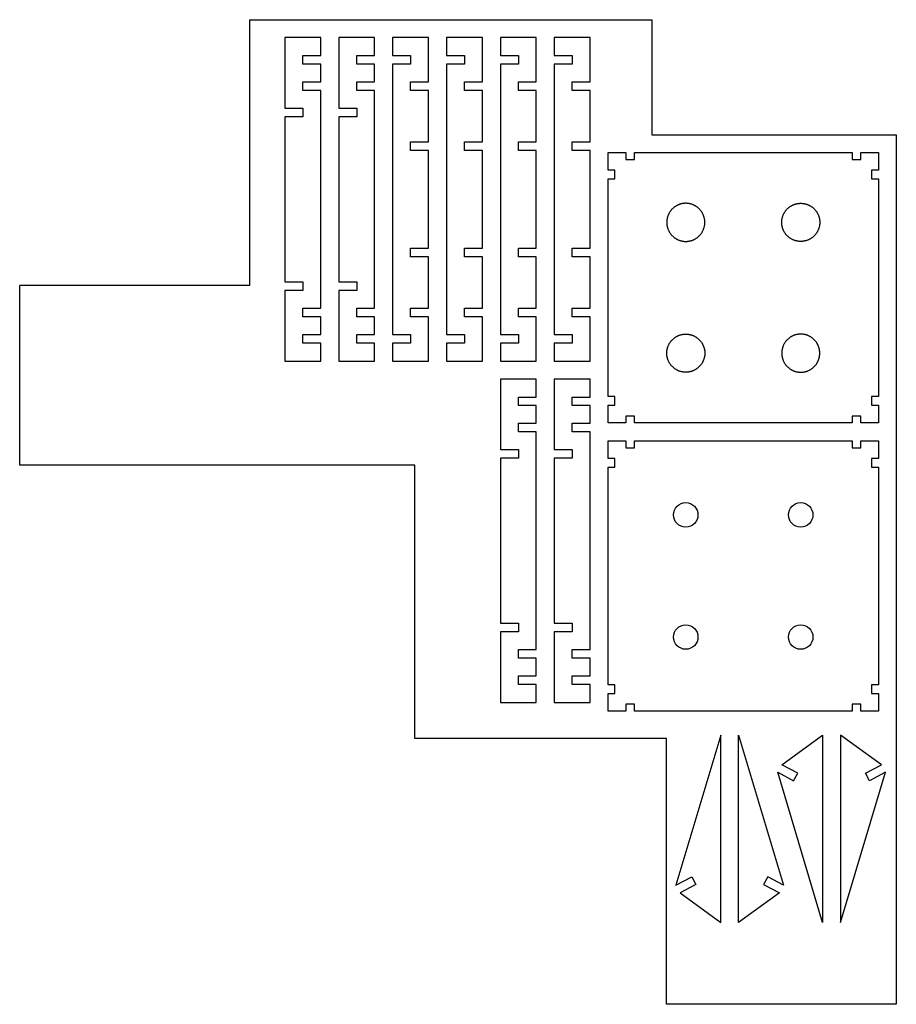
# Model space of a CAD drawing. Header units: millimetres. Extents: x 1046 to 2266, y -1363 to 7.
import ezdxf

# ---------------------------------------------------------------- set-up
doc = ezdxf.new("R2010")
doc.units = ezdxf.units.MM
doc.header["$MEASUREMENT"] = 0
doc.layers.add('Default', color=18, linetype='Continuous', true_color=0x000000)

msp = doc.modelspace()

# ---------------------------------------------------------------- linework, layer by layer
at = {"layer": 'Default'}
for points in [[(1365.6, 6.8), (1365.6, -363.2), (1045.6, -363.2)], [(1365.6, 6.8), (1925.6, 6.8)], [(1925.6, 6.8), (1925.6, -153.2), (2265.6, -153.2)], [(2265.6, -153.2), (2265.6, -1363.2), (1945.6, -1363.2)], [(1045.6, -613.2), (1045.6, -363.2)], [(1595.6, -993.2), (1595.6, -613.2), (1045.6, -613.2)], [(1945.6, -1363.2), (1945.6, -993.2), (1595.6, -993.2)]]:
    msp.add_lwpolyline(points, dxfattribs=at)
for points in [[(1439.6, -116.3), (1439.6, -128.3), (1414.6, -128.3), (1414.6, -358.1), (1439.6, -358.1), (1439.6, -370.1), (1414.6, -370.1), (1414.6, -468.2), (1464.6, -468.2), (1464.6, -443.2), (1439.6, -443.2), (1439.6, -431.2), (1464.6, -431.2), (1464.6, -406.6), (1439.6, -406.6), (1439.6, -394.6), (1464.6, -394.6), (1464.6, -243.2), (1464.6, -91.8), (1439.6, -91.8), (1439.6, -79.8), (1464.6, -79.8), (1464.6, -55.2), (1439.6, -55.2), (1439.6, -43.2), (1464.6, -43.2), (1464.6, -18.2), (1414.6, -18.2), (1414.6, -116.3)], [(1514.6, -116.3), (1514.6, -128.3), (1489.6, -128.3), (1489.6, -358.1), (1514.6, -358.1), (1514.6, -370.1), (1489.6, -370.1), (1489.6, -468.2), (1539.6, -468.2), (1539.6, -443.2), (1514.6, -443.2), (1514.6, -431.2), (1539.6, -431.2), (1539.6, -406.6), (1514.6, -406.6), (1514.6, -394.6), (1539.6, -394.6), (1539.6, -243.2), (1539.6, -91.8), (1514.6, -91.8), (1514.6, -79.8), (1539.6, -79.8), (1539.6, -55.2), (1514.6, -55.2), (1514.6, -43.2), (1539.6, -43.2), (1539.6, -18.2), (1489.6, -18.2), (1489.6, -116.3)], [(1614.6, -243.2), (1614.6, -175.3), (1589.6, -175.3), (1589.6, -163.3), (1614.6, -163.3), (1614.6, -91.8), (1589.6, -91.8), (1589.6, -79.8), (1614.6, -79.8), (1614.6, -18.2), (1564.6, -18.2), (1564.6, -43.2), (1589.6, -43.2), (1589.6, -55.2), (1564.6, -55.2), (1564.6, -243.2), (1564.6, -431.2), (1589.6, -431.2), (1589.6, -443.2), (1564.6, -443.2), (1564.6, -468.2), (1614.6, -468.2), (1614.6, -406.6), (1589.6, -406.6), (1589.6, -394.6), (1614.6, -394.6), (1614.6, -323.1), (1589.6, -323.1), (1589.6, -311.1), (1614.6, -311.1)], [(1689.6, -243.2), (1689.6, -175.3), (1664.6, -175.3), (1664.6, -163.3), (1689.6, -163.3), (1689.6, -91.8), (1664.6, -91.8), (1664.6, -79.8), (1689.6, -79.8), (1689.6, -18.2), (1639.6, -18.2), (1639.6, -43.2), (1664.6, -43.2), (1664.6, -55.2), (1639.6, -55.2), (1639.6, -243.2), (1639.6, -431.2), (1664.6, -431.2), (1664.6, -443.2), (1639.6, -443.2), (1639.6, -468.2), (1689.6, -468.2), (1689.6, -406.6), (1664.6, -406.6), (1664.6, -394.6), (1689.6, -394.6), (1689.6, -323.1), (1664.6, -323.1), (1664.6, -311.1), (1689.6, -311.1)], [(1764.6, -243.2), (1764.6, -175.3), (1739.6, -175.3), (1739.6, -163.3), (1764.6, -163.3), (1764.6, -91.8), (1739.6, -91.8), (1739.6, -79.8), (1764.6, -79.8), (1764.6, -18.2), (1714.6, -18.2), (1714.6, -43.2), (1739.6, -43.2), (1739.6, -55.2), (1714.6, -55.2), (1714.6, -243.2), (1714.6, -431.2), (1739.6, -431.2), (1739.6, -443.2), (1714.6, -443.2), (1714.6, -468.2), (1764.6, -468.2), (1764.6, -406.6), (1739.6, -406.6), (1739.6, -394.6), (1764.6, -394.6), (1764.6, -323.1), (1739.6, -323.1), (1739.6, -311.1), (1764.6, -311.1)], [(1839.6, -243.2), (1839.6, -175.3), (1814.6, -175.3), (1814.6, -163.3), (1839.6, -163.3), (1839.6, -91.8), (1814.6, -91.8), (1814.6, -79.8), (1839.6, -79.8), (1839.6, -18.2), (1789.6, -18.2), (1789.6, -43.2), (1814.6, -43.2), (1814.6, -55.2), (1789.6, -55.2), (1789.6, -243.2), (1789.6, -431.2), (1814.6, -431.2), (1814.6, -443.2), (1789.6, -443.2), (1789.6, -468.2), (1839.6, -468.2), (1839.6, -406.6), (1814.6, -406.6), (1814.6, -394.6), (1839.6, -394.6), (1839.6, -323.1), (1814.6, -323.1), (1814.6, -311.1), (1839.6, -311.1)], [(2240.6, -366.2), (2240.6, -517.6), (2231.1, -517.6), (2231.1, -529.6), (2240.6, -529.6), (2240.6, -554.2), (2216.1, -554.2), (2216.1, -544.7), (2204.1, -544.7), (2204.1, -554.2), (1901.2, -554.2), (1901.2, -544.7), (1889.2, -544.7), (1889.2, -554.2), (1864.6, -554.2), (1864.6, -529.6), (1874.1, -529.6), (1874.1, -517.6), (1864.6, -517.6), (1864.6, -214.8), (1874.1, -214.8), (1874.1, -202.8), (1864.6, -202.8), (1864.6, -178.2), (1889.2, -178.2), (1889.2, -187.7), (1901.2, -187.7), (1901.2, -178.2), (2204.1, -178.2), (2204.1, -187.7), (2216.1, -187.7), (2216.1, -178.2), (2240.6, -178.2), (2240.6, -202.8), (2231.1, -202.8), (2231.1, -214.8), (2240.6, -214.8)], [(1999.1, -275.2), (1999.1, -274.6), (1999.1, -274), (1999.1, -273.4), (1999, -272.8), (1998.9, -272.2), (1998.9, -271.6), (1998.8, -271), (1998.7, -270.4), (1998.5, -269.8), (1998.4, -269.1), (1998.3, -268.5), (1998.1, -267.9), (1997.9, -267.3), (1997.7, -266.7), (1997.5, -266.1), (1997.2, -265.4), (1997, -264.8), (1996.7, -264.2), (1996.4, -263.6), (1996.1, -263), (1995.8, -262.4), (1995.5, -261.8), (1995.2, -261.3), (1994.8, -260.7), (1994.4, -260.1), (1994, -259.6), (1993.6, -259), (1993.2, -258.5), (1992.7, -258), (1992.3, -257.5), (1991.8, -257), (1991.3, -256.5), (1990.9, -256), (1990.4, -255.5), (1989.8, -255.1), (1989.3, -254.6), (1988.8, -254.2), (1988.2, -253.8), (1987.7, -253.4), (1987.1, -253), (1986.5, -252.7), (1986, -252.3), (1985.4, -252), (1984.8, -251.7), (1984.2, -251.4), (1983.6, -251.1), (1983, -250.8), (1982.4, -250.6), (1981.8, -250.3), (1981.1, -250.1), (1980.5, -249.9), (1979.9, -249.7), (1979.3, -249.6), (1978.7, -249.4), (1978, -249.3), (1977.4, -249.1), (1976.8, -249), (1976.2, -248.9), (1975.6, -248.9), (1975, -248.8), (1974.4, -248.8), (1973.8, -248.7), (1973.2, -248.7), (1972.6, -248.7), (1972, -248.7), (1971.4, -248.7), (1970.8, -248.8), (1970.2, -248.8), (1969.6, -248.9), (1969, -248.9), (1968.4, -249), (1967.8, -249.1), (1967.2, -249.3), (1966.6, -249.4), (1965.9, -249.6), (1965.3, -249.7), (1964.7, -249.9), (1964.1, -250.1), (1963.5, -250.3), (1962.9, -250.6), (1962.2, -250.8), (1961.6, -251.1), (1961, -251.4), (1960.4, -251.7), (1959.8, -252), (1959.3, -252.3), (1958.7, -252.7), (1958.1, -253), (1957.5, -253.4), (1957, -253.8), (1956.4, -254.2), (1955.9, -254.6), (1955.4, -255.1), (1954.9, -255.5), (1954.4, -256), (1953.9, -256.5), (1953.4, -257), (1952.9, -257.5), (1952.5, -258), (1952, -258.5), (1951.6, -259), (1951.2, -259.6), (1950.8, -260.1), (1950.4, -260.7), (1950.1, -261.3), (1949.7, -261.8), (1949.4, -262.4), (1949.1, -263), (1948.8, -263.6), (1948.5, -264.2), (1948.2, -264.8), (1948, -265.4), (1947.7, -266.1), (1947.5, -266.7), (1947.3, -267.3), (1947.1, -267.9), (1947, -268.5), (1946.8, -269.1), (1946.7, -269.8), (1946.6, -270.4), (1946.4, -271), (1946.4, -271.6), (1946.3, -272.2), (1946.2, -272.8), (1946.2, -273.4), (1946.1, -274), (1946.1, -274.6), (1946.1, -275.2), (1946.1, -275.8), (1946.1, -276.4), (1946.2, -277), (1946.2, -277.6), (1946.3, -278.2), (1946.4, -278.8), (1946.4, -279.4), (1946.6, -280), (1946.7, -280.6), (1946.8, -281.3), (1947, -281.9), (1947.1, -282.5), (1947.3, -283.1), (1947.5, -283.7), (1947.7, -284.3), (1948, -285), (1948.2, -285.6), (1948.5, -286.2), (1948.8, -286.8), (1949.1, -287.4), (1949.4, -288), (1949.7, -288.5), (1950.1, -289.1), (1950.4, -289.7), (1950.8, -290.3), (1951.2, -290.8), (1951.6, -291.4), (1952, -291.9), (1952.5, -292.4), (1952.9, -292.9), (1953.4, -293.4), (1953.9, -293.9), (1954.4, -294.4), (1954.9, -294.9), (1955.4, -295.3), (1955.9, -295.8), (1956.4, -296.2), (1957, -296.6), (1957.5, -297), (1958.1, -297.4), (1958.7, -297.7), (1959.3, -298.1), (1959.8, -298.4), (1960.4, -298.7), (1961, -299), (1961.6, -299.3), (1962.2, -299.6), (1962.9, -299.8), (1963.5, -300.1), (1964.1, -300.3), (1964.7, -300.5), (1965.3, -300.7), (1965.9, -300.8), (1966.6, -301), (1967.2, -301.1), (1967.8, -301.3), (1968.4, -301.4), (1969, -301.5), (1969.6, -301.5), (1970.2, -301.6), (1970.8, -301.6), (1971.4, -301.7), (1972, -301.7), (1972.6, -301.7), (1973.2, -301.7), (1973.8, -301.7), (1974.4, -301.6), (1975, -301.6), (1975.6, -301.5), (1976.2, -301.5), (1976.8, -301.4), (1977.4, -301.3), (1978, -301.1), (1978.7, -301), (1979.3, -300.8), (1979.9, -300.7), (1980.5, -300.5), (1981.1, -300.3), (1981.8, -300.1), (1982.4, -299.8), (1983, -299.6), (1983.6, -299.3), (1984.2, -299), (1984.8, -298.7), (1985.4, -298.4), (1986, -298.1), (1986.5, -297.7), (1987.1, -297.4), (1987.7, -297), (1988.2, -296.6), (1988.8, -296.2), (1989.3, -295.8), (1989.8, -295.3), (1990.4, -294.9), (1990.9, -294.4), (1991.3, -293.9), (1991.8, -293.4), (1992.3, -292.9), (1992.7, -292.4), (1993.2, -291.9), (1993.6, -291.4), (1994, -290.8), (1994.4, -290.3), (1994.8, -289.7), (1995.2, -289.1), (1995.5, -288.5), (1995.8, -288), (1996.1, -287.4), (1996.4, -286.8), (1996.7, -286.2), (1997, -285.6), (1997.2, -285), (1997.5, -284.3), (1997.7, -283.7), (1997.9, -283.1), (1998.1, -282.5), (1998.3, -281.9), (1998.4, -281.3), (1998.5, -280.6), (1998.7, -280), (1998.8, -279.4), (1998.9, -278.8), (1998.9, -278.2), (1999, -277.6), (1999.1, -277), (1999.1, -276.4), (1999.1, -275.8)], [(2106.1, -275.2), (2106.1, -274.6), (2106.1, -274), (2106.2, -273.4), (2106.2, -272.8), (2106.3, -272.2), (2106.4, -271.6), (2106.4, -271), (2106.6, -270.4), (2106.7, -269.8), (2106.8, -269.1), (2107, -268.5), (2107.1, -267.9), (2107.3, -267.3), (2107.5, -266.7), (2107.7, -266.1), (2108, -265.4), (2108.2, -264.8), (2108.5, -264.2), (2108.8, -263.6), (2109.1, -263), (2109.4, -262.4), (2109.7, -261.8), (2110.1, -261.3), (2110.4, -260.7), (2110.8, -260.1), (2111.2, -259.6), (2111.6, -259), (2112, -258.5), (2112.5, -258), (2112.9, -257.5), (2113.4, -257), (2113.9, -256.5), (2114.4, -256), (2114.9, -255.5), (2115.4, -255.1), (2115.9, -254.6), (2116.4, -254.2), (2117, -253.8), (2117.5, -253.4), (2118.1, -253), (2118.7, -252.7), (2119.3, -252.3), (2119.8, -252), (2120.4, -251.7), (2121, -251.4), (2121.6, -251.1), (2122.2, -250.8), (2122.9, -250.6), (2123.5, -250.3), (2124.1, -250.1), (2124.7, -249.9), (2125.3, -249.7), (2125.9, -249.6), (2126.6, -249.4), (2127.2, -249.3), (2127.8, -249.1), (2128.4, -249), (2129, -248.9), (2129.6, -248.9), (2130.2, -248.8), (2130.8, -248.8), (2131.4, -248.7), (2132, -248.7), (2132.6, -248.7), (2133.2, -248.7), (2133.8, -248.7), (2134.4, -248.8), (2135, -248.8), (2135.6, -248.9), (2136.2, -248.9), (2136.8, -249), (2137.4, -249.1), (2138, -249.3), (2138.7, -249.4), (2139.3, -249.6), (2139.9, -249.7), (2140.5, -249.9), (2141.1, -250.1), (2141.8, -250.3), (2142.4, -250.6), (2143, -250.8), (2143.6, -251.1), (2144.2, -251.4), (2144.8, -251.7), (2145.4, -252), (2146, -252.3), (2146.5, -252.7), (2147.1, -253), (2147.7, -253.4), (2148.2, -253.8), (2148.8, -254.2), (2149.3, -254.6), (2149.8, -255.1), (2150.4, -255.5), (2150.9, -256), (2151.3, -256.5), (2151.8, -257), (2152.3, -257.5), (2152.7, -258), (2153.2, -258.5), (2153.6, -259), (2154, -259.6), (2154.4, -260.1), (2154.8, -260.7), (2155.2, -261.3), (2155.5, -261.8), (2155.8, -262.4), (2156.1, -263), (2156.4, -263.6), (2156.7, -264.2), (2157, -264.8), (2157.2, -265.4), (2157.5, -266.1), (2157.7, -266.7), (2157.9, -267.3), (2158.1, -267.9), (2158.3, -268.5), (2158.4, -269.1), (2158.5, -269.8), (2158.7, -270.4), (2158.8, -271), (2158.9, -271.6), (2158.9, -272.2), (2159, -272.8), (2159, -273.4), (2159.1, -274), (2159.1, -274.6), (2159.1, -275.2), (2159.1, -275.8), (2159.1, -276.4), (2159, -277), (2159, -277.6), (2158.9, -278.2), (2158.9, -278.8), (2158.8, -279.4), (2158.7, -280), (2158.5, -280.6), (2158.4, -281.3), (2158.3, -281.9), (2158.1, -282.5), (2157.9, -283.1), (2157.7, -283.7), (2157.5, -284.3), (2157.2, -285), (2157, -285.6), (2156.7, -286.2), (2156.4, -286.8), (2156.1, -287.4), (2155.8, -288), (2155.5, -288.5), (2155.2, -289.1), (2154.8, -289.7), (2154.4, -290.3), (2154, -290.8), (2153.6, -291.4), (2153.2, -291.9), (2152.7, -292.4), (2152.3, -292.9), (2151.8, -293.4), (2151.3, -293.9), (2150.9, -294.4), (2150.4, -294.9), (2149.8, -295.3), (2149.3, -295.8), (2148.8, -296.2), (2148.2, -296.6), (2147.7, -297), (2147.1, -297.4), (2146.5, -297.7), (2146, -298.1), (2145.4, -298.4), (2144.8, -298.7), (2144.2, -299), (2143.6, -299.3), (2143, -299.6), (2142.4, -299.8), (2141.8, -300.1), (2141.1, -300.3), (2140.5, -300.5), (2139.9, -300.7), (2139.3, -300.8), (2138.7, -301), (2138, -301.1), (2137.4, -301.3), (2136.8, -301.4), (2136.2, -301.5), (2135.6, -301.5), (2135, -301.6), (2134.4, -301.6), (2133.8, -301.7), (2133.2, -301.7), (2132.6, -301.7), (2132, -301.7), (2131.4, -301.7), (2130.8, -301.6), (2130.2, -301.6), (2129.6, -301.5), (2129, -301.5), (2128.4, -301.4), (2127.8, -301.3), (2127.2, -301.1), (2126.6, -301), (2125.9, -300.8), (2125.3, -300.7), (2124.7, -300.5), (2124.1, -300.3), (2123.5, -300.1), (2122.9, -299.8), (2122.2, -299.6), (2121.6, -299.3), (2121, -299), (2120.4, -298.7), (2119.8, -298.4), (2119.3, -298.1), (2118.7, -297.7), (2118.1, -297.4), (2117.5, -297), (2117, -296.6), (2116.4, -296.2), (2115.9, -295.8), (2115.4, -295.3), (2114.9, -294.9), (2114.4, -294.4), (2113.9, -293.9), (2113.4, -293.4), (2112.9, -292.9), (2112.5, -292.4), (2112, -291.9), (2111.6, -291.4), (2111.2, -290.8), (2110.8, -290.3), (2110.4, -289.7), (2110.1, -289.1), (2109.7, -288.5), (2109.4, -288), (2109.1, -287.4), (2108.8, -286.8), (2108.5, -286.2), (2108.2, -285.6), (2108, -285), (2107.7, -284.3), (2107.5, -283.7), (2107.3, -283.1), (2107.1, -282.5), (2107, -281.9), (2106.8, -281.3), (2106.7, -280.6), (2106.6, -280), (2106.4, -279.4), (2106.4, -278.8), (2106.3, -278.2), (2106.2, -277.6), (2106.2, -277), (2106.1, -276.4), (2106.1, -275.8)], [(1999.1, -457.2), (1999.1, -457.8), (1999.1, -458.4), (1999.1, -459), (1999, -459.6), (1998.9, -460.2), (1998.9, -460.8), (1998.8, -461.4), (1998.7, -462), (1998.5, -462.6), (1998.4, -463.3), (1998.3, -463.9), (1998.1, -464.5), (1997.9, -465.1), (1997.7, -465.7), (1997.5, -466.3), (1997.2, -467), (1997, -467.6), (1996.7, -468.2), (1996.4, -468.8), (1996.1, -469.4), (1995.8, -470), (1995.5, -470.5), (1995.2, -471.1), (1994.8, -471.7), (1994.4, -472.3), (1994, -472.8), (1993.6, -473.4), (1993.2, -473.9), (1992.7, -474.4), (1992.3, -474.9), (1991.8, -475.4), (1991.3, -475.9), (1990.9, -476.4), (1990.4, -476.9), (1989.8, -477.3), (1989.3, -477.8), (1988.8, -478.2), (1988.2, -478.6), (1987.7, -479), (1987.1, -479.4), (1986.5, -479.7), (1986, -480.1), (1985.4, -480.4), (1984.8, -480.7), (1984.2, -481), (1983.6, -481.3), (1983, -481.6), (1982.4, -481.8), (1981.8, -482.1), (1981.1, -482.3), (1980.5, -482.5), (1979.9, -482.7), (1979.3, -482.8), (1978.7, -483), (1978, -483.1), (1977.4, -483.3), (1976.8, -483.4), (1976.2, -483.5), (1975.6, -483.5), (1975, -483.6), (1974.4, -483.6), (1973.8, -483.7), (1973.2, -483.7), (1972.6, -483.7), (1972, -483.7), (1971.4, -483.7), (1970.8, -483.6), (1970.2, -483.6), (1969.6, -483.5), (1969, -483.5), (1968.4, -483.4), (1967.8, -483.3), (1967.2, -483.1), (1966.6, -483), (1965.9, -482.8), (1965.3, -482.7), (1964.7, -482.5), (1964.1, -482.3), (1963.5, -482.1), (1962.9, -481.8), (1962.2, -481.6), (1961.6, -481.3), (1961, -481), (1960.4, -480.7), (1959.8, -480.4), (1959.3, -480.1), (1958.7, -479.7), (1958.1, -479.4), (1957.5, -479), (1957, -478.6), (1956.4, -478.2), (1955.9, -477.8), (1955.4, -477.3), (1954.9, -476.9), (1954.4, -476.4), (1953.9, -475.9), (1953.4, -475.4), (1952.9, -474.9), (1952.5, -474.4), (1952, -473.9), (1951.6, -473.4), (1951.2, -472.8), (1950.8, -472.3), (1950.4, -471.7), (1950.1, -471.1), (1949.7, -470.5), (1949.4, -470), (1949.1, -469.4), (1948.8, -468.8), (1948.5, -468.2), (1948.2, -467.6), (1948, -467), (1947.7, -466.3), (1947.5, -465.7), (1947.3, -465.1), (1947.1, -464.5), (1947, -463.9), (1946.8, -463.3), (1946.7, -462.6), (1946.6, -462), (1946.4, -461.4), (1946.4, -460.8), (1946.3, -460.2), (1946.2, -459.6), (1946.2, -459), (1946.1, -458.4), (1946.1, -457.8), (1946.1, -457.2), (1946.1, -456.6), (1946.1, -456), (1946.2, -455.4), (1946.2, -454.8), (1946.3, -454.2), (1946.4, -453.6), (1946.4, -453), (1946.6, -452.4), (1946.7, -451.8), (1946.8, -451.1), (1947, -450.5), (1947.1, -449.9), (1947.3, -449.3), (1947.5, -448.7), (1947.7, -448.1), (1948, -447.4), (1948.2, -446.8), (1948.5, -446.2), (1948.8, -445.6), (1949.1, -445), (1949.4, -444.4), (1949.7, -443.8), (1950.1, -443.3), (1950.4, -442.7), (1950.8, -442.1), (1951.2, -441.6), (1951.6, -441), (1952, -440.5), (1952.5, -440), (1952.9, -439.5), (1953.4, -439), (1953.9, -438.5), (1954.4, -438), (1954.9, -437.5), (1955.4, -437.1), (1955.9, -436.6), (1956.4, -436.2), (1957, -435.8), (1957.5, -435.4), (1958.1, -435), (1958.7, -434.7), (1959.3, -434.3), (1959.8, -434), (1960.4, -433.7), (1961, -433.4), (1961.6, -433.1), (1962.2, -432.8), (1962.9, -432.6), (1963.5, -432.3), (1964.1, -432.1), (1964.7, -431.9), (1965.3, -431.7), (1965.9, -431.6), (1966.6, -431.4), (1967.2, -431.3), (1967.8, -431.1), (1968.4, -431), (1969, -430.9), (1969.6, -430.9), (1970.2, -430.8), (1970.8, -430.8), (1971.4, -430.7), (1972, -430.7), (1972.6, -430.7), (1973.2, -430.7), (1973.8, -430.7), (1974.4, -430.8), (1975, -430.8), (1975.6, -430.9), (1976.2, -430.9), (1976.8, -431), (1977.4, -431.1), (1978, -431.3), (1978.7, -431.4), (1979.3, -431.6), (1979.9, -431.7), (1980.5, -431.9), (1981.1, -432.1), (1981.8, -432.3), (1982.4, -432.6), (1983, -432.8), (1983.6, -433.1), (1984.2, -433.4), (1984.8, -433.7), (1985.4, -434), (1986, -434.3), (1986.5, -434.7), (1987.1, -435), (1987.7, -435.4), (1988.2, -435.8), (1988.8, -436.2), (1989.3, -436.6), (1989.8, -437.1), (1990.4, -437.5), (1990.9, -438), (1991.3, -438.5), (1991.8, -439), (1992.3, -439.5), (1992.7, -440), (1993.2, -440.5), (1993.6, -441), (1994, -441.6), (1994.4, -442.1), (1994.8, -442.7), (1995.2, -443.3), (1995.5, -443.8), (1995.8, -444.4), (1996.1, -445), (1996.4, -445.6), (1996.7, -446.2), (1997, -446.8), (1997.2, -447.4), (1997.5, -448.1), (1997.7, -448.7), (1997.9, -449.3), (1998.1, -449.9), (1998.3, -450.5), (1998.4, -451.1), (1998.5, -451.8), (1998.7, -452.4), (1998.8, -453), (1998.9, -453.6), (1998.9, -454.2), (1999, -454.8), (1999.1, -455.4), (1999.1, -456), (1999.1, -456.6)], [(2106.1, -457.2), (2106.1, -457.8), (2106.1, -458.4), (2106.2, -459), (2106.2, -459.6), (2106.3, -460.2), (2106.4, -460.8), (2106.4, -461.4), (2106.6, -462), (2106.7, -462.6), (2106.8, -463.3), (2107, -463.9), (2107.1, -464.5), (2107.3, -465.1), (2107.5, -465.7), (2107.7, -466.3), (2108, -467), (2108.2, -467.6), (2108.5, -468.2), (2108.8, -468.8), (2109.1, -469.4), (2109.4, -470), (2109.7, -470.5), (2110.1, -471.1), (2110.4, -471.7), (2110.8, -472.3), (2111.2, -472.8), (2111.6, -473.4), (2112, -473.9), (2112.5, -474.4), (2112.9, -474.9), (2113.4, -475.4), (2113.9, -475.9), (2114.4, -476.4), (2114.9, -476.9), (2115.4, -477.3), (2115.9, -477.8), (2116.4, -478.2), (2117, -478.6), (2117.5, -479), (2118.1, -479.4), (2118.7, -479.7), (2119.3, -480.1), (2119.8, -480.4), (2120.4, -480.7), (2121, -481), (2121.6, -481.3), (2122.2, -481.6), (2122.9, -481.8), (2123.5, -482.1), (2124.1, -482.3), (2124.7, -482.5), (2125.3, -482.7), (2125.9, -482.8), (2126.6, -483), (2127.2, -483.1), (2127.8, -483.3), (2128.4, -483.4), (2129, -483.5), (2129.6, -483.5), (2130.2, -483.6), (2130.8, -483.6), (2131.4, -483.7), (2132, -483.7), (2132.6, -483.7), (2133.2, -483.7), (2133.8, -483.7), (2134.4, -483.6), (2135, -483.6), (2135.6, -483.5), (2136.2, -483.5), (2136.8, -483.4), (2137.4, -483.3), (2138, -483.1), (2138.7, -483), (2139.3, -482.8), (2139.9, -482.7), (2140.5, -482.5), (2141.1, -482.3), (2141.8, -482.1), (2142.4, -481.8), (2143, -481.6), (2143.6, -481.3), (2144.2, -481), (2144.8, -480.7), (2145.4, -480.4), (2146, -480.1), (2146.5, -479.7), (2147.1, -479.4), (2147.7, -479), (2148.2, -478.6), (2148.8, -478.2), (2149.3, -477.8), (2149.8, -477.3), (2150.4, -476.9), (2150.9, -476.4), (2151.3, -475.9), (2151.8, -475.4), (2152.3, -474.9), (2152.7, -474.4), (2153.2, -473.9), (2153.6, -473.4), (2154, -472.8), (2154.4, -472.3), (2154.8, -471.7), (2155.2, -471.1), (2155.5, -470.5), (2155.8, -470), (2156.1, -469.4), (2156.4, -468.8), (2156.7, -468.2), (2157, -467.6), (2157.2, -467), (2157.5, -466.3), (2157.7, -465.7), (2157.9, -465.1), (2158.1, -464.5), (2158.3, -463.9), (2158.4, -463.3), (2158.5, -462.6), (2158.7, -462), (2158.8, -461.4), (2158.9, -460.8), (2158.9, -460.2), (2159, -459.6), (2159, -459), (2159.1, -458.4), (2159.1, -457.8), (2159.1, -457.2), (2159.1, -456.6), (2159.1, -456), (2159, -455.4), (2159, -454.8), (2158.9, -454.2), (2158.9, -453.6), (2158.8, -453), (2158.7, -452.4), (2158.5, -451.8), (2158.4, -451.1), (2158.3, -450.5), (2158.1, -449.9), (2157.9, -449.3), (2157.7, -448.7), (2157.5, -448.1), (2157.2, -447.4), (2157, -446.8), (2156.7, -446.2), (2156.4, -445.6), (2156.1, -445), (2155.8, -444.4), (2155.5, -443.8), (2155.2, -443.3), (2154.8, -442.7), (2154.4, -442.1), (2154, -441.6), (2153.6, -441), (2153.2, -440.5), (2152.7, -440), (2152.3, -439.5), (2151.8, -439), (2151.3, -438.5), (2150.9, -438), (2150.4, -437.5), (2149.8, -437.1), (2149.3, -436.6), (2148.8, -436.2), (2148.2, -435.8), (2147.7, -435.4), (2147.1, -435), (2146.5, -434.7), (2146, -434.3), (2145.4, -434), (2144.8, -433.7), (2144.2, -433.4), (2143.6, -433.1), (2143, -432.8), (2142.4, -432.6), (2141.8, -432.3), (2141.1, -432.1), (2140.5, -431.9), (2139.9, -431.7), (2139.3, -431.6), (2138.7, -431.4), (2138, -431.3), (2137.4, -431.1), (2136.8, -431), (2136.2, -430.9), (2135.6, -430.9), (2135, -430.8), (2134.4, -430.8), (2133.8, -430.7), (2133.2, -430.7), (2132.6, -430.7), (2132, -430.7), (2131.4, -430.7), (2130.8, -430.8), (2130.2, -430.8), (2129.6, -430.9), (2129, -430.9), (2128.4, -431), (2127.8, -431.1), (2127.2, -431.3), (2126.6, -431.4), (2125.9, -431.6), (2125.3, -431.7), (2124.7, -431.9), (2124.1, -432.1), (2123.5, -432.3), (2122.9, -432.6), (2122.2, -432.8), (2121.6, -433.1), (2121, -433.4), (2120.4, -433.7), (2119.8, -434), (2119.3, -434.3), (2118.7, -434.7), (2118.1, -435), (2117.5, -435.4), (2117, -435.8), (2116.4, -436.2), (2115.9, -436.6), (2115.4, -437.1), (2114.9, -437.5), (2114.4, -438), (2113.9, -438.5), (2113.4, -439), (2112.9, -439.5), (2112.5, -440), (2112, -440.5), (2111.6, -441), (2111.2, -441.6), (2110.8, -442.1), (2110.4, -442.7), (2110.1, -443.3), (2109.7, -443.8), (2109.4, -444.4), (2109.1, -445), (2108.8, -445.6), (2108.5, -446.2), (2108.2, -446.8), (2108, -447.4), (2107.7, -448.1), (2107.5, -448.7), (2107.3, -449.3), (2107.1, -449.9), (2107, -450.5), (2106.8, -451.1), (2106.7, -451.8), (2106.6, -452.4), (2106.4, -453), (2106.4, -453.6), (2106.3, -454.2), (2106.2, -454.8), (2106.2, -455.4), (2106.1, -456), (2106.1, -456.6)], [(1739.6, -591.3), (1739.6, -603.3), (1714.6, -603.3), (1714.6, -833.1), (1739.6, -833.1), (1739.6, -845.1), (1714.6, -845.1), (1714.6, -943.2), (1764.6, -943.2), (1764.6, -918.2), (1739.6, -918.2), (1739.6, -906.2), (1764.6, -906.2), (1764.6, -881.6), (1739.6, -881.6), (1739.6, -869.6), (1764.6, -869.6), (1764.6, -718.2), (1764.6, -566.8), (1739.6, -566.8), (1739.6, -554.8), (1764.6, -554.8), (1764.6, -530.2), (1739.6, -530.2), (1739.6, -518.2), (1764.6, -518.2), (1764.6, -493.2), (1714.6, -493.2), (1714.6, -591.3)], [(1814.6, -591.3), (1814.6, -603.3), (1789.6, -603.3), (1789.6, -833.1), (1814.6, -833.1), (1814.6, -845.1), (1789.6, -845.1), (1789.6, -943.2), (1839.6, -943.2), (1839.6, -918.2), (1814.6, -918.2), (1814.6, -906.2), (1839.6, -906.2), (1839.6, -881.6), (1814.6, -881.6), (1814.6, -869.6), (1839.6, -869.6), (1839.6, -718.2), (1839.6, -566.8), (1814.6, -566.8), (1814.6, -554.8), (1839.6, -554.8), (1839.6, -530.2), (1814.6, -530.2), (1814.6, -518.2), (1839.6, -518.2), (1839.6, -493.2), (1789.6, -493.2), (1789.6, -591.3)], [(2240.6, -767.2), (2240.6, -918.6), (2231.1, -918.6), (2231.1, -930.6), (2240.6, -930.6), (2240.6, -955.2), (2216.1, -955.2), (2216.1, -945.7), (2204.1, -945.7), (2204.1, -955.2), (1901.2, -955.2), (1901.2, -945.7), (1889.2, -945.7), (1889.2, -955.2), (1864.6, -955.2), (1864.6, -930.6), (1874.1, -930.6), (1874.1, -918.6), (1864.6, -918.6), (1864.6, -615.8), (1874.1, -615.8), (1874.1, -603.8), (1864.6, -603.8), (1864.6, -579.2), (1889.2, -579.2), (1889.2, -588.7), (1901.2, -588.7), (1901.2, -579.2), (2204.1, -579.2), (2204.1, -588.7), (2216.1, -588.7), (2216.1, -579.2), (2240.6, -579.2), (2240.6, -603.8), (2231.1, -603.8), (2231.1, -615.8), (2240.6, -615.8)], [(1964.6, -1208.1), (2021.2, -1249.2), (2021.2, -988.7), (1958.9, -1197.5), (1980.9, -1185.7), (1986.5, -1196.3)], [(2102.9, -1208.1), (2046.2, -1249.2), (2046.2, -988.7), (2108.6, -1197.5), (2086.6, -1185.7), (2081, -1196.3)], [(2106.5, -1029.8), (2163.1, -988.7), (2163.1, -1249.2), (2100.8, -1040.4), (2122.7, -1052.1), (2128.4, -1041.5)], [(2244.8, -1029.8), (2188.1, -988.7), (2188.1, -1249.2), (2250.5, -1040.4), (2228.5, -1052.1), (2222.8, -1041.5)]]:
    msp.add_lwpolyline(points, close=True, dxfattribs=at)
for centre in [(1972.6, -682.2), (2132.6, -682.2), (1972.6, -852.2), (2132.6, -852.2)]:
    msp.add_circle(centre, 17, dxfattribs=at)

doc.saveas('drawing.dxf')
